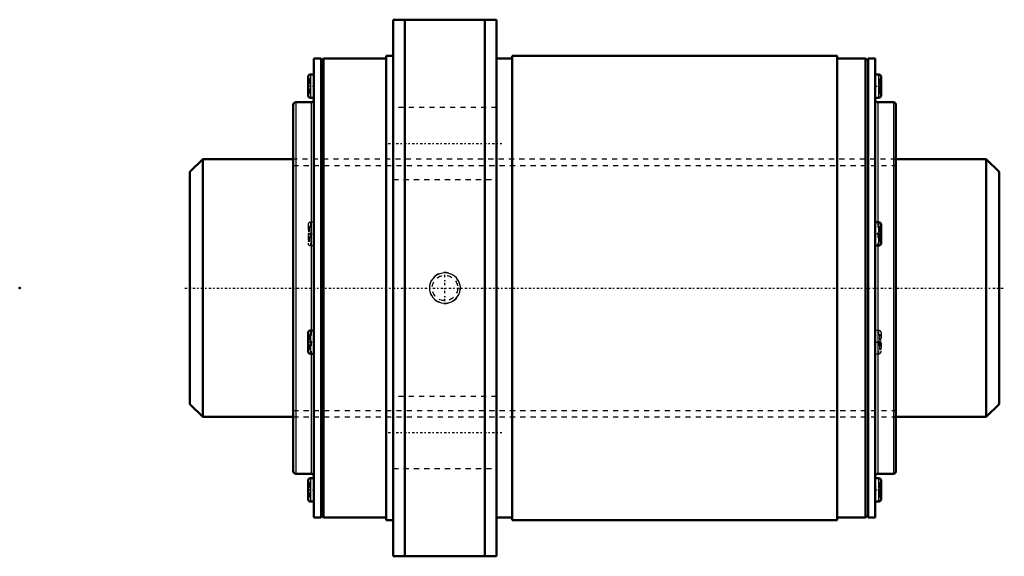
# Model space of a CAD drawing. Header units: millimetres. Extents: x -33 to 158, y -52 to 52.
import ezdxf

# ---------------------------------------------------------------- set-up
doc = ezdxf.new("R2010")
doc.units = ezdxf.units.MM
doc.linetypes.add('Center', pattern=[1.5, 0.45, -0.5, 0.05, -0.5])
doc.linetypes.add('Dashed', pattern=[2, 1, -1])
for name, color, linetype, lineweight in [('2d ConnectionPoints', 7, 'Continuous', 50), ('AM_0', 7, 'Continuous', 50), ('AM_4', 3, 'Continuous', 25), ('AM_5', 3, 'Continuous', 25), ('AM_7', 7, 'Center', 25), ('AM_9', 6, 'Dashed', 25)]:
    doc.layers.add(name, color=color, linetype=linetype, lineweight=lineweight)

# ---------------------------------------------------------------- blocks, each defined once
blk = doc.blocks.new('1_BLK5050_7_2ZZ_Nut_0_in_BLK5050_7_2ZZ_156_8LC7T_000_4')
at = {"layer": 'AM_0'}
for p, q in [((59.4, 52), (39.4, 52)), ((39.4, 52), (39.4, -52)), ((41.65, 52), (41.65, -52)), ((57.15, 52), (57.15, -52)), ((59.4, 52), (59.4, -52)), ((24, 44.5), (24, -44.5)), ((25.4, 44.5), (24, 44.5)), ((25.4, 44.5), (25.4, -44.5)), ((25.9, 44.5), (25.4, 44)), ((25.9, 44.5), (25.9, -44.5)), ((38, 44.5), (25.9, 44.5)), ((38, 45), (38, -45)), ((39.4, 45), (38, 45)), ((62.4, 44.5), (59.4, 44.5)), ((62.4, 45), (62.4, -45)), ((125.4, 45), (62.4, 45)), ((125.4, 45), (125.4, -45)), ((130.9, 44.5), (125.4, 44.5)), ((131.4, 44), (130.9, 44.5)), ((130.9, 44.5), (130.9, -44.5)), ((131.4, 44.5), (131.4, -44.5)), ((132.8, 44.5), (131.4, 44.5)), ((132.8, 44.5), (132.8, -44.5)), ((22.87, 40.89), (22.87, 37.35)), ((24, 41.39), (23.37, 41.39)), ((133.43, 41.39), (132.8, 41.39)), ((133.93, 40.89), (133.93, 37.35)), ((23.37, 36.85), (24, 36.85)), ((132.8, 36.85), (133.43, 36.85)), ((20, 35.5), (20, -35.5)), ((23.5, 36), (20.5, 36)), ((136.3, 36), (133.3, 36)), ((136.8, 35.5), (136.8, -35.5)), ((133.43, 12.75), (132.8, 12.75)), ((133.93, 12.25), (133.93, 8.71)), ((132.8, 8.21), (133.43, 8.21)), ((22.87, -8.71), (22.87, -12.25)), ((24, -8.21), (23.37, -8.21)), ((23.37, -12.75), (24, -12.75)), ((20.5, -36), (23.5, -36)), ((133.3, -36), (136.3, -36)), ((22.87, -37.35), (22.87, -40.89)), ((24, -36.85), (23.37, -36.85)), ((133.43, -36.85), (132.8, -36.85)), ((133.93, -37.35), (133.93, -40.89)), ((23.37, -41.39), (24, -41.39)), ((132.8, -41.39), (133.43, -41.39)), ((24, -44.5), (25.4, -44.5)), ((25.4, -44), (25.9, -44.5)), ((25.9, -44.5), (38, -44.5)), ((38, -45), (39.4, -45)), ((59.4, -44.5), (62.4, -44.5)), ((62.4, -45), (125.4, -45)), ((125.4, -44.5), (130.9, -44.5)), ((130.9, -44.5), (131.4, -44)), ((131.4, -44.5), (132.8, -44.5)), ((39.4, -52), (59.4, -52))]:
    blk.add_line(p, q, dxfattribs=at)
for centre, start, end in [((23.37, 40.89), 90, 180), ((133.43, 40.89), 360, 90), ((23.37, 37.35), 180, 270), ((23.5, 36.5), 270, 0), ((133.3, 36.5), 180, 270), ((133.43, 37.35), 270, 0), ((20.5, 35.5), 90, 180), ((136.3, 35.5), 360, 90), ((133.43, 12.25), 360, 90), ((133.43, 8.71), 270, 0), ((23.37, -8.71), 90, 180), ((23.37, -12.25), 180, 270), ((20.5, -35.5), 180, 270), ((23.5, -36.5), 360, 90), ((133.3, -36.5), 90, 180), ((136.3, -35.5), 270, 0), ((23.37, -37.35), 90, 180), ((133.43, -37.35), 360, 90), ((23.37, -40.89), 180, 270), ((133.43, -40.89), 270, 0)]:
    blk.add_arc(centre, 0.5, start, end, dxfattribs=at)
at = {"layer": 'AM_4'}
for p, q in [((23.37, 41.39), (23.37, 36.85)), ((133.43, 41.39), (133.43, 36.85)), ((20.5, 36), (20.5, -36)), ((23.5, 36), (23.5, -8.21)), ((133.3, 36), (133.3, 12.75)), ((136.3, 36), (136.3, -36)), ((133.43, 12.75), (133.43, 8.21)), ((133.3, 8.21), (133.3, -36)), ((23.37, -8.21), (23.37, -12.75)), ((23.5, -12.75), (23.5, -36)), ((23.37, -36.85), (23.37, -41.39)), ((133.43, -36.85), (133.43, -41.39))]:
    blk.add_line(p, q, dxfattribs=at)
at = {"layer": 'AM_5', "linetype": 'Dashed'}
blk.add_arc((49.4, 0), 3, 75, 15, dxfattribs=at)
at = {"layer": 'AM_7'}
for p, q in [((22.81, 39.12), (24.06, 39.12)), ((132.74, 39.12), (133.99, 39.12)), ((38.4, 28), (60.4, 28)), ((22.81, 10.48), (24.06, 10.48)), ((132.74, 10.48), (133.99, 10.48)), ((49.4, -2.58), (49.4, 2.58)), ((22.81, -10.48), (24.06, -10.48)), ((132.74, -10.48), (133.99, -10.48)), ((38.4, -28), (60.4, -28)), ((22.81, -39.12), (24.06, -39.12)), ((132.74, -39.12), (133.99, -39.12))]:
    blk.add_line(p, q, dxfattribs=at)
at = {"layer": 'AM_9'}
for p, q in [((23.17, 40.56), (22.87, 40.56)), ((23.17, 40.39), (22.87, 40.39)), ((23.17, 40.56), (23.17, 37.68)), ((133.63, 40.56), (133.93, 40.56)), ((133.63, 40.56), (133.63, 37.68)), ((133.63, 40.39), (133.93, 40.39)), ((23.17, 40.01), (22.87, 40.01)), ((23.17, 39.84), (22.87, 39.84)), ((23.17, 39.8), (22.87, 39.8)), ((23.17, 39.65), (22.87, 39.65)), ((22.87, 39.64), (23.17, 39.64)), ((23.17, 39.22), (22.87, 39.22)), ((23.17, 39.16), (22.87, 39.16)), ((23.17, 39.08), (22.87, 39.08)), ((23.17, 39.02), (22.87, 39.02)), ((23.17, 38.6), (22.87, 38.6)), ((23.17, 38.59), (22.87, 38.59)), ((23.17, 38.44), (22.87, 38.44)), ((23.17, 38.4), (22.87, 38.4)), ((23.17, 38.23), (22.87, 38.23)), ((133.63, 39.84), (133.93, 39.84)), ((133.63, 39.8), (133.93, 39.8)), ((133.63, 39.67), (133.93, 39.67)), ((133.63, 39.61), (133.93, 39.61)), ((133.63, 39.6), (133.93, 39.6)), ((133.63, 39.27), (133.93, 39.27)), ((133.63, 39.16), (133.93, 39.16)), ((133.63, 39.08), (133.93, 39.08)), ((133.63, 38.97), (133.93, 38.97)), ((133.93, 38.64), (133.63, 38.64)), ((133.63, 38.63), (133.93, 38.63)), ((133.63, 38.57), (133.93, 38.57)), ((133.63, 38.44), (133.93, 38.44)), ((133.63, 38.4), (133.93, 38.4)), ((23.17, 37.85), (22.87, 37.85)), ((23.17, 37.68), (22.87, 37.68)), ((133.63, 37.85), (133.93, 37.85)), ((133.63, 37.68), (133.93, 37.68)), ((59.4, 35), (39.4, 35)), ((136.8, 25), (20, 25)), ((39.4, 21), (59.4, 21)), ((22.87, 12.25), (22.87, 8.71)), ((23.17, 11.92), (22.87, 11.92)), ((23.17, 11.75), (22.87, 11.75)), ((23.17, 11.92), (23.17, 9.04)), ((24, 12.75), (23.37, 12.75)), ((23.37, 12.75), (23.37, 8.21)), ((133.3, 12.75), (133.3, 8.21)), ((133.63, 11.92), (133.93, 11.92)), ((133.63, 11.92), (133.63, 9.04)), ((133.63, 11.75), (133.93, 11.75)), ((23.17, 11.37), (22.87, 11.37)), ((23.17, 11.2), (22.87, 11.2)), ((23.17, 11.16), (22.87, 11.16)), ((23.17, 11.02), (22.87, 11.02)), ((22.87, 11), (23.17, 11)), ((23.17, 10.59), (22.87, 10.59)), ((23.17, 10.53), (22.87, 10.53)), ((23.17, 10.44), (22.87, 10.44)), ((23.17, 10.38), (22.87, 10.38)), ((23.17, 9.97), (22.87, 9.97)), ((23.17, 9.95), (22.87, 9.95)), ((23.17, 9.8), (22.87, 9.8)), ((23.17, 9.77), (22.87, 9.77)), ((23.17, 9.6), (22.87, 9.6)), ((133.63, 11.21), (133.93, 11.21)), ((133.63, 11.16), (133.93, 11.16)), ((133.63, 11.03), (133.93, 11.03)), ((133.63, 10.97), (133.93, 10.97)), ((133.63, 10.96), (133.93, 10.96)), ((133.63, 10.63), (133.93, 10.63)), ((133.63, 10.53), (133.93, 10.53)), ((133.63, 10.44), (133.93, 10.44)), ((133.63, 10.33), (133.93, 10.33)), ((133.93, 10), (133.63, 10)), ((133.63, 9.99), (133.93, 9.99)), ((133.63, 9.93), (133.93, 9.93)), ((133.63, 9.8), (133.93, 9.8)), ((133.63, 9.76), (133.93, 9.76)), ((23.17, 9.22), (22.87, 9.22)), ((23.17, 9.04), (22.87, 9.04)), ((23.37, 8.21), (24, 8.21)), ((133.63, 9.22), (133.93, 9.22)), ((133.63, 9.04), (133.93, 9.04)), ((23.17, -9.04), (22.87, -9.04)), ((23.17, -9.22), (22.87, -9.22)), ((23.17, -9.04), (23.17, -11.92)), ((23.5, -8.21), (23.5, -12.75)), ((133.43, -8.21), (132.8, -8.21)), ((133.43, -8.21), (133.43, -12.75)), ((133.63, -9.04), (133.93, -9.04)), ((133.63, -9.04), (133.63, -11.92)), ((133.63, -9.22), (133.93, -9.22)), ((133.93, -8.71), (133.93, -12.25)), ((23.17, -9.6), (22.87, -9.6)), ((23.17, -9.77), (22.87, -9.77)), ((23.17, -9.8), (22.87, -9.8)), ((23.17, -9.95), (22.87, -9.95)), ((22.87, -9.97), (23.17, -9.97)), ((23.17, -10.38), (22.87, -10.38)), ((23.17, -10.44), (22.87, -10.44)), ((23.17, -10.53), (22.87, -10.53)), ((23.17, -10.59), (22.87, -10.59)), ((23.17, -11), (22.87, -11)), ((23.17, -11.02), (22.87, -11.02)), ((23.17, -11.16), (22.87, -11.16)), ((23.17, -11.2), (22.87, -11.2)), ((23.17, -11.37), (22.87, -11.37)), ((133.63, -9.76), (133.93, -9.76)), ((133.63, -9.8), (133.93, -9.8)), ((133.63, -9.93), (133.93, -9.93)), ((133.63, -9.99), (133.93, -9.99)), ((133.63, -10), (133.93, -10)), ((133.63, -10.33), (133.93, -10.33)), ((133.63, -10.44), (133.93, -10.44)), ((133.63, -10.53), (133.93, -10.53)), ((133.63, -10.63), (133.93, -10.63)), ((133.93, -10.96), (133.63, -10.96)), ((133.63, -10.97), (133.93, -10.97)), ((133.63, -11.03), (133.93, -11.03)), ((133.63, -11.16), (133.93, -11.16)), ((133.63, -11.21), (133.93, -11.21)), ((23.17, -11.75), (22.87, -11.75)), ((23.17, -11.92), (22.87, -11.92)), ((132.8, -12.75), (133.43, -12.75)), ((133.63, -11.75), (133.93, -11.75)), ((133.63, -11.92), (133.93, -11.92)), ((59.4, -21), (39.4, -21)), ((20, -25), (136.8, -25)), ((39.4, -35), (59.4, -35)), ((23.17, -37.68), (22.87, -37.68)), ((23.17, -37.85), (22.87, -37.85)), ((23.17, -37.68), (23.17, -40.56)), ((133.63, -37.68), (133.93, -37.68)), ((133.63, -37.68), (133.63, -40.56)), ((133.63, -37.85), (133.93, -37.85)), ((23.17, -38.23), (22.87, -38.23)), ((23.17, -38.4), (22.87, -38.4)), ((23.17, -38.44), (22.87, -38.44)), ((23.17, -38.59), (22.87, -38.59)), ((22.87, -38.6), (23.17, -38.6)), ((23.17, -39.02), (22.87, -39.02)), ((23.17, -39.08), (22.87, -39.08)), ((23.17, -39.16), (22.87, -39.16)), ((23.17, -39.22), (22.87, -39.22)), ((23.17, -39.64), (22.87, -39.64)), ((23.17, -39.65), (22.87, -39.65)), ((23.17, -39.8), (22.87, -39.8)), ((23.17, -39.84), (22.87, -39.84)), ((23.17, -40.01), (22.87, -40.01)), ((133.63, -38.4), (133.93, -38.4)), ((133.63, -38.44), (133.93, -38.44)), ((133.63, -38.57), (133.93, -38.57)), ((133.63, -38.63), (133.93, -38.63)), ((133.63, -38.64), (133.93, -38.64)), ((133.63, -38.97), (133.93, -38.97)), ((133.63, -39.08), (133.93, -39.08)), ((133.63, -39.16), (133.93, -39.16)), ((133.63, -39.27), (133.93, -39.27)), ((133.93, -39.6), (133.63, -39.6)), ((133.63, -39.61), (133.93, -39.61)), ((133.63, -39.67), (133.93, -39.67)), ((133.63, -39.8), (133.93, -39.8)), ((133.63, -39.84), (133.93, -39.84)), ((23.17, -40.39), (22.87, -40.39)), ((23.17, -40.56), (22.87, -40.56)), ((133.63, -40.39), (133.93, -40.39)), ((133.63, -40.56), (133.93, -40.56))]:
    blk.add_line(p, q, dxfattribs=at)
blk.add_lwpolyline([(47.3, 2.1), (46.76, 1.4), (46.56, 0.95), (46.44, 0.47), (46.4, -0.02), (46.44, -0.5), (46.57, -0.97), (46.77, -1.41), (47.04, -1.81), (47.38, -2.17), (47.77, -2.47), (48.21, -2.7), (48.69, -2.85), (49.2, -2.93), (49.71, -2.92), (50.21, -2.83), (50.7, -2.65), (51.14, -2.39), (51.54, -2.06), (51.87, -1.67), (52.12, -1.24), (52.29, -0.77), (52.38, -0.29), (52.39, 0.2), (52.32, 0.68), (52.17, 1.14), (51.64, 1.95), (51.28, 2.29), (50.87, 2.56), (50.41, 2.76), (49.92, 2.89), (49.41, 2.94), (48.9, 2.9), (48.4, 2.77), (47.93, 2.56), (47.3, 2.1)], dxfattribs=at)
blk.add_circle((49.4, 0), 2.46, dxfattribs=at)
for centre, start, end in [((23.37, 12.25), 90, 180), ((23.37, 8.71), 180, 270), ((133.43, -8.71), 360, 90), ((133.43, -12.25), 270, 0)]:
    blk.add_arc(centre, 0.5, start, end, dxfattribs=at)
blk = doc.blocks.new('2_BLK5050_7_20ZZ0_Shaft_0_in_BLK5050_7_2ZZ_156_8LC7T_000_4')
at = {"layer": 'AM_0'}
for p, q in [((2.5, 25), (0, 22.5)), ((2.5, 25), (2.5, -25)), ((20, 25), (2.5, 25)), ((154.3, 25), (136.8, 25)), ((156.8, 22.5), (154.3, 25)), ((154.3, 25), (154.3, -25)), ((0, 22.5), (0, -22.5)), ((156.8, 22.5), (156.8, -22.5)), ((0, -22.5), (2.5, -25)), ((154.3, -25), (156.8, -22.5)), ((2.5, -25), (20, -25)), ((136.8, -25), (154.3, -25))]:
    blk.add_line(p, q, dxfattribs=at)
at = {"layer": 'AM_5', "linetype": 'Dashed'}
for p, q in [((20, 23.773), (136.8, 23.773)), ((20, -23.773), (136.8, -23.773))]:
    blk.add_line(p, q, dxfattribs=at)
at = {"layer": 'AM_7'}
blk.add_line((-1, 0), (157.8, 0), dxfattribs=at)
at = {"layer": 'AM_9'}
for p, q in [((136.8, 25), (20, 25)), ((20, -25), (136.8, -25))]:
    blk.add_line(p, q, dxfattribs=at)

msp = doc.modelspace()

# ---------------------------------------------------------------- linework, layer by layer
at = {"layer": '2d ConnectionPoints'}
for p in [(-33, 0), (0, 0), (156.8, 0)]:
    msp.add_point(p, dxfattribs=at)

# ---------------------------------------------------------------- block references
for name in ['1_BLK5050_7_2ZZ_Nut_0_in_BLK5050_7_2ZZ_156_8LC7T_000_4', '2_BLK5050_7_20ZZ0_Shaft_0_in_BLK5050_7_2ZZ_156_8LC7T_000_4']:
    msp.add_blockref(name, (0, 0))

doc.saveas('drawing.dxf')
